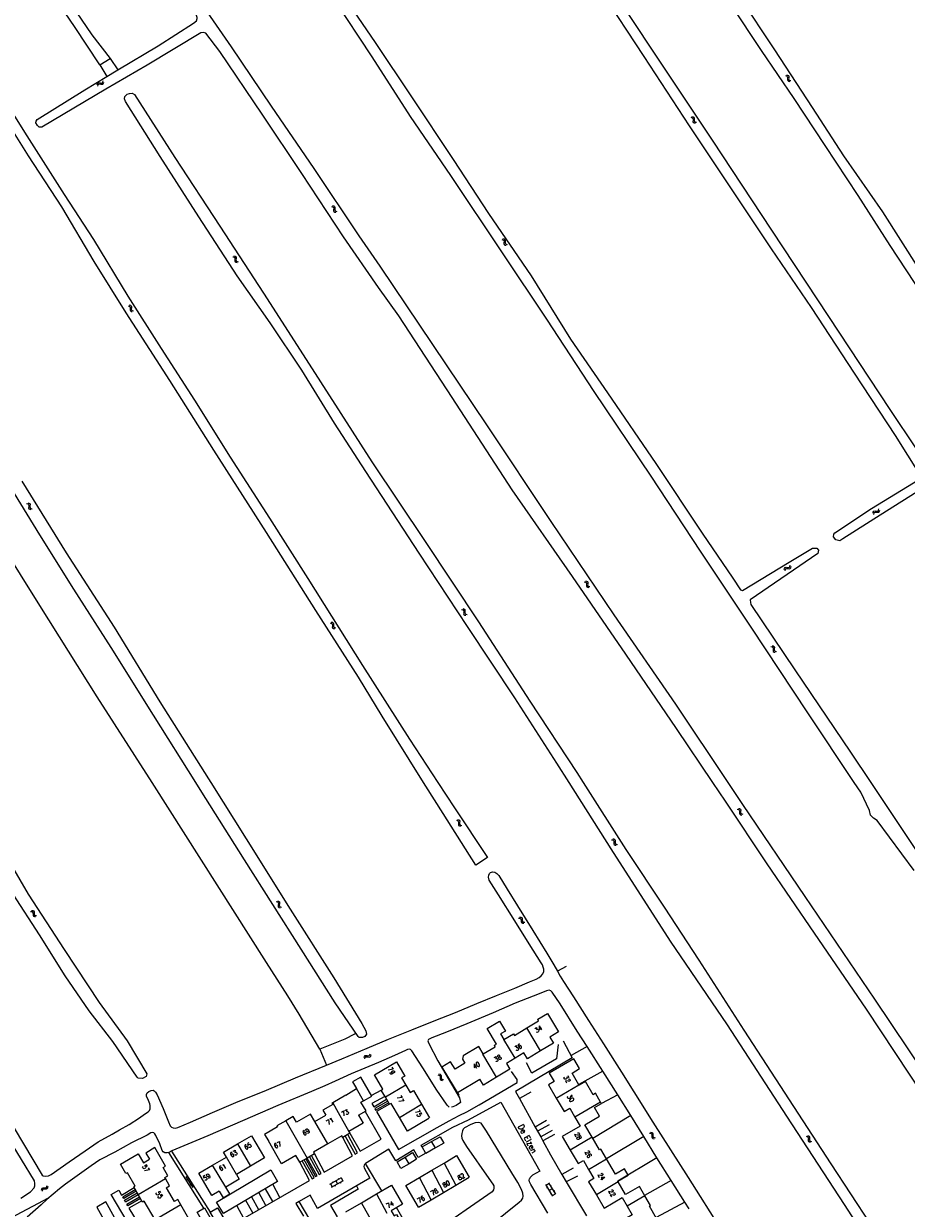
# Model space of a CAD drawing. Header units: metres. Extents: x 189705 to 199106, y 581686 to 588448.
# Tile 238 of 256: x 195480 to 195783, y 584354 to 584760. Entities that reach past the tile are written whole.
import ezdxf

# ---------------------------------------------------------------- set-up
doc = ezdxf.new("R2010")
doc.units = ezdxf.units.M
doc.layers.add('B-WA-OG-GBKN-G', color=7, linetype='Continuous', lineweight=18)
doc.styles.add('Style-STANDARD', font='STANDARD.shx')

msp = doc.modelspace()

# ---------------------------------------------------------------- linework, layer by layer
at = {"layer": 'B-WA-OG-GBKN-G'}
for p, q in [((195507.551, 584740.232), (195507.665, 584740.625)), ((195741.785, 584742.43), (195742.182, 584742.337)), ((195742.182, 584742.337), (195742.452, 584742.151)), ((195742.185, 584742.725), (195742.582, 584742.634)), ((195742.452, 584742.151), (195742.552, 584741.841)), ((195742.53, 584741.426), (195742.501, 584741.019)), ((195742.501, 584741.019), (195742.598, 584740.705)), ((195742.552, 584741.841), (195742.53, 584741.426)), ((195742.582, 584742.634), (195742.853, 584742.451)), ((195742.598, 584740.705), (195742.877, 584740.515)), ((195742.853, 584742.451), (195742.956, 584742.128)), ((195742.877, 584740.515), (195743.275, 584740.423)), ((195742.929, 584741.723), (195742.903, 584741.315)), ((195742.903, 584741.315), (195743, 584741.001)), ((195742.956, 584742.128), (195742.929, 584741.723)), ((195743, 584741.001), (195743.276, 584740.809)), ((195743.276, 584740.809), (195743.675, 584740.717)), ((195505.577, 584739.251), (195505.689, 584739.642)), ((195505.689, 584739.642), (195505.887, 584739.903)), ((195505.848, 584738.835), (195505.963, 584739.226)), ((195505.887, 584739.903), (195506.215, 584739.987)), ((195505.963, 584739.226), (195506.164, 584739.486)), ((195506.164, 584739.486), (195506.48, 584739.567)), ((195506.215, 584739.987), (195506.619, 584739.937)), ((195506.48, 584739.567), (195506.892, 584739.522)), ((195506.619, 584739.937), (195507.025, 584739.888)), ((195506.892, 584739.522), (195507.297, 584739.47)), ((195507.025, 584739.888), (195507.344, 584739.967)), ((195507.297, 584739.47), (195507.616, 584739.549)), ((195507.344, 584739.967), (195507.551, 584740.232)), ((195507.616, 584739.549), (195507.822, 584739.816)), ((195507.822, 584739.816), (195507.937, 584740.209)), ((195709.348, 584728.132), (195709.745, 584728.04)), ((195709.746, 584728.428), (195710.144, 584728.34)), ((195710.144, 584728.34), (195710.416, 584728.158)), ((195710.416, 584728.158), (195710.52, 584727.836)), ((195709.745, 584728.04), (195710.017, 584727.856)), ((195710.017, 584727.856), (195710.118, 584727.546)), ((195710.098, 584727.132), (195710.071, 584726.724)), ((195710.071, 584726.724), (195710.17, 584726.41)), ((195710.118, 584727.546), (195710.098, 584727.132)), ((195710.17, 584726.41), (195710.449, 584726.222)), ((195710.449, 584726.222), (195710.848, 584726.132)), ((195710.495, 584727.43), (195710.471, 584727.022)), ((195710.471, 584727.022), (195710.57, 584726.708)), ((195710.52, 584727.836), (195710.495, 584727.43)), ((195710.57, 584726.708), (195710.848, 584726.518)), ((195710.848, 584726.518), (195711.246, 584726.428)), ((195586.009, 584697.55), (195586.407, 584697.462)), ((195586.406, 584697.849), (195586.804, 584697.764)), ((195586.407, 584697.462), (195586.68, 584697.279)), ((195586.68, 584697.279), (195586.783, 584696.97)), ((195586.767, 584696.555), (195586.743, 584696.148)), ((195586.743, 584696.148), (195586.843, 584695.835)), ((195586.783, 584696.97), (195586.767, 584696.555)), ((195586.804, 584697.764), (195587.078, 584697.584)), ((195586.843, 584695.835), (195587.124, 584695.648)), ((195587.078, 584697.584), (195587.184, 584697.263)), ((195587.124, 584695.648), (195587.524, 584695.561)), ((195587.162, 584696.856), (195587.141, 584696.449)), ((195587.141, 584696.449), (195587.241, 584696.135)), ((195587.184, 584697.263), (195587.162, 584696.856)), ((195587.241, 584696.135), (195587.521, 584695.947)), ((195587.521, 584695.947), (195587.92, 584695.86)), ((195644.482, 584686.249), (195644.879, 584686.156)), ((195644.879, 584686.156), (195645.15, 584685.971)), ((195644.882, 584686.544), (195645.279, 584686.454)), ((195645.15, 584685.971), (195645.25, 584685.661)), ((195645.229, 584685.246), (195645.2, 584684.839)), ((195645.2, 584684.839), (195645.298, 584684.525)), ((195645.25, 584685.661), (195645.229, 584685.246)), ((195645.279, 584686.454), (195645.551, 584686.272)), ((195645.298, 584684.525), (195645.577, 584684.335)), ((195645.551, 584686.272), (195645.654, 584685.949)), ((195645.577, 584684.335), (195645.975, 584684.244)), ((195645.627, 584685.543), (195645.601, 584685.135)), ((195645.601, 584685.135), (195645.699, 584684.821)), ((195645.654, 584685.949), (195645.627, 584685.543)), ((195645.699, 584684.821), (195645.976, 584684.63)), ((195645.976, 584684.63), (195646.374, 584684.539)), ((195552.147, 584680.332), (195552.543, 584680.235)), ((195552.543, 584680.235), (195552.812, 584680.047)), ((195552.55, 584680.623), (195552.946, 584680.529)), ((195552.812, 584680.047), (195552.908, 584679.735)), ((195552.883, 584679.321), (195552.85, 584678.915)), ((195552.908, 584679.735), (195552.883, 584679.321)), ((195552.946, 584680.529), (195553.216, 584680.343)), ((195553.216, 584680.343), (195553.315, 584680.019)), ((195553.284, 584679.614), (195553.254, 584679.206)), ((195553.315, 584680.019), (195553.284, 584679.614)), ((195552.85, 584678.915), (195552.944, 584678.599)), ((195552.944, 584678.599), (195553.221, 584678.406)), ((195553.221, 584678.406), (195553.618, 584678.311)), ((195553.254, 584679.206), (195553.348, 584678.891)), ((195553.348, 584678.891), (195553.623, 584678.697)), ((195553.623, 584678.697), (195554.021, 584678.601)), ((195516.219, 584663.504), (195516.614, 584663.404)), ((195516.614, 584663.404), (195516.881, 584663.214)), ((195516.623, 584663.792), (195517.019, 584663.695)), ((195516.881, 584663.214), (195516.975, 584662.902)), ((195517.019, 584663.695), (195517.287, 584663.507)), ((195517.287, 584663.507), (195517.385, 584663.183)), ((195517.385, 584663.183), (195517.351, 584662.777)), ((195516.947, 584662.488), (195516.911, 584662.081)), ((195516.911, 584662.081), (195517.003, 584661.765)), ((195516.975, 584662.902), (195516.947, 584662.488)), ((195517.003, 584661.765), (195517.278, 584661.57)), ((195517.278, 584661.57), (195517.675, 584661.472)), ((195517.351, 584662.777), (195517.318, 584662.37)), ((195517.318, 584662.37), (195517.409, 584662.054)), ((195517.409, 584662.054), (195517.683, 584661.858)), ((195517.683, 584661.858), (195518.08, 584661.76)), ((195481.415, 584595.632), (195481.809, 584595.53)), ((195481.809, 584595.53), (195482.076, 584595.339)), ((195481.821, 584595.918), (195482.216, 584595.819)), ((195482.076, 584595.339), (195482.168, 584595.026)), ((195482.137, 584594.612), (195482.099, 584594.206)), ((195482.099, 584594.206), (195482.189, 584593.889)), ((195482.168, 584595.026), (195482.137, 584594.612)), ((195482.216, 584595.819), (195482.483, 584595.63)), ((195482.483, 584595.63), (195482.579, 584595.305)), ((195482.542, 584594.899), (195482.507, 584594.492)), ((195482.507, 584594.492), (195482.597, 584594.176)), ((195482.579, 584595.305), (195482.542, 584594.899)), ((195482.597, 584594.176), (195482.869, 584593.978)), ((195482.189, 584593.889), (195482.463, 584593.693)), ((195482.463, 584593.693), (195482.859, 584593.592)), ((195482.869, 584593.978), (195483.265, 584593.877)), ((195771.871, 584592.323), (195771.959, 584592.721)), ((195771.959, 584592.721), (195772.14, 584592.993)), ((195772.14, 584592.993), (195772.462, 584593.098)), ((195772.168, 584591.925), (195772.258, 584592.322)), ((195772.258, 584592.322), (195772.442, 584592.594)), ((195772.442, 584592.594), (195772.752, 584592.695)), ((195772.462, 584593.098), (195772.868, 584593.073)), ((195772.752, 584592.695), (195773.167, 584592.676)), ((195772.868, 584593.073), (195773.276, 584593.049)), ((195773.167, 584592.676), (195773.574, 584592.649)), ((195773.276, 584593.049), (195773.59, 584593.148)), ((195773.574, 584592.649), (195773.888, 584592.748)), ((195773.59, 584593.148), (195773.78, 584593.426)), ((195773.78, 584593.426), (195773.869, 584593.825)), ((195773.888, 584592.748), (195774.076, 584593.028)), ((195774.076, 584593.028), (195774.166, 584593.427)), ((195741.517, 584573.42), (195741.707, 584573.686)), ((195741.707, 584573.686), (195742.033, 584573.779)), ((195742.033, 584573.779), (195742.438, 584573.739)), ((195742.438, 584573.739), (195742.845, 584573.701)), ((195742.845, 584573.701), (195743.162, 584573.789)), ((195743.162, 584573.789), (195743.361, 584574.06)), ((195743.361, 584574.06), (195743.465, 584574.455)), ((195743.644, 584573.651), (195743.748, 584574.047)), ((195741.414, 584573.026), (195741.517, 584573.42)), ((195741.697, 584572.617), (195741.802, 584573.011)), ((195741.802, 584573.011), (195741.995, 584573.276)), ((195741.995, 584573.276), (195742.309, 584573.366)), ((195742.309, 584573.366), (195742.722, 584573.332)), ((195742.722, 584573.332), (195743.128, 584573.291)), ((195743.128, 584573.291), (195743.445, 584573.379)), ((195743.445, 584573.379), (195743.644, 584573.651)), ((195672.799, 584568.82), (195673.197, 584568.735)), ((195673.193, 584569.122), (195673.592, 584569.039)), ((195673.197, 584568.735), (195673.471, 584568.554)), ((195673.471, 584568.554), (195673.576, 584568.245)), ((195673.562, 584567.831), (195673.541, 584567.423)), ((195673.541, 584567.423), (195673.644, 584567.111)), ((195673.576, 584568.245), (195673.562, 584567.831)), ((195673.592, 584569.039), (195673.867, 584568.862)), ((195673.644, 584567.111), (195673.926, 584566.926)), ((195673.867, 584568.862), (195673.975, 584568.541)), ((195673.926, 584566.926), (195674.326, 584566.841)), ((195673.956, 584568.134), (195673.937, 584567.726)), ((195673.937, 584567.726), (195674.04, 584567.414)), ((195673.975, 584568.541), (195673.956, 584568.134)), ((195674.04, 584567.414), (195674.321, 584567.228)), ((195674.321, 584567.228), (195674.721, 584567.143)), ((195630.673, 584559.322), (195631.069, 584559.228)), ((195631.069, 584559.228), (195631.339, 584559.042)), ((195631.073, 584559.616), (195631.47, 584559.525)), ((195631.339, 584559.042), (195631.438, 584558.731)), ((195631.415, 584558.317), (195631.385, 584557.91)), ((195631.385, 584557.91), (195631.482, 584557.595)), ((195631.438, 584558.731), (195631.415, 584558.317)), ((195631.47, 584559.525), (195631.741, 584559.341)), ((195631.482, 584557.595), (195631.76, 584557.405)), ((195631.741, 584559.341), (195631.843, 584559.018)), ((195631.815, 584558.612), (195631.788, 584558.205)), ((195631.788, 584558.205), (195631.884, 584557.89)), ((195631.843, 584559.018), (195631.815, 584558.612)), ((195631.884, 584557.89), (195632.16, 584557.698)), ((195632.16, 584557.698), (195632.559, 584557.605)), ((195585.579, 584554.698), (195585.977, 584554.608)), ((195585.977, 584554.996), (195586.375, 584554.908)), ((195585.977, 584554.608), (195586.249, 584554.424)), ((195586.249, 584554.424), (195586.35, 584554.114)), ((195586.332, 584553.7), (195586.306, 584553.293)), ((195586.35, 584554.114), (195586.332, 584553.7)), ((195586.375, 584554.908), (195586.648, 584554.727)), ((195586.648, 584554.727), (195586.753, 584554.405)), ((195586.728, 584553.999), (195586.705, 584553.591)), ((195586.705, 584553.591), (195586.804, 584553.278)), ((195586.753, 584554.405), (195586.728, 584553.999)), ((195631.76, 584557.405), (195632.158, 584557.312)), ((195586.306, 584553.293), (195586.405, 584552.979)), ((195586.405, 584552.979), (195586.685, 584552.791)), ((195586.685, 584552.791), (195587.084, 584552.702)), ((195586.804, 584553.278), (195587.083, 584553.088)), ((195587.083, 584553.088), (195587.482, 584552.999)), ((195736.852, 584546.629), (195737.248, 584546.535)), ((195737.248, 584546.535), (195737.518, 584546.349)), ((195737.252, 584546.923), (195737.649, 584546.832)), ((195737.518, 584546.349), (195737.617, 584546.038)), ((195737.594, 584545.624), (195737.564, 584545.217)), ((195737.617, 584546.038), (195737.594, 584545.624)), ((195737.649, 584546.832), (195737.92, 584546.648)), ((195737.92, 584546.648), (195738.022, 584546.325)), ((195737.994, 584545.919), (195737.967, 584545.512)), ((195737.967, 584545.512), (195738.063, 584545.197)), ((195738.022, 584546.325), (195737.994, 584545.919)), ((195737.564, 584545.217), (195737.661, 584544.902)), ((195737.661, 584544.902), (195737.939, 584544.712)), ((195737.939, 584544.712), (195738.337, 584544.619)), ((195738.063, 584545.197), (195738.339, 584545.005)), ((195738.339, 584545.005), (195738.738, 584544.912)), ((195725.282, 584490.761), (195725.681, 584490.683)), ((195725.67, 584491.071), (195726.07, 584490.996)), ((195725.681, 584490.683), (195725.959, 584490.508)), ((195725.959, 584490.508), (195726.07, 584490.202)), ((195726.064, 584489.787), (195726.051, 584489.379)), ((195726.051, 584489.379), (195726.16, 584489.068)), ((195726.07, 584490.202), (195726.064, 584489.787)), ((195726.07, 584490.996), (195726.348, 584490.823)), ((195726.16, 584489.068), (195726.445, 584488.889)), ((195726.348, 584490.823), (195726.463, 584490.505)), ((195726.451, 584490.098), (195726.441, 584489.69)), ((195726.441, 584489.69), (195726.55, 584489.379)), ((195726.445, 584488.889), (195726.847, 584488.812)), ((195726.463, 584490.505), (195726.451, 584490.098)), ((195726.55, 584489.379), (195726.834, 584489.198)), ((195726.834, 584489.198), (195727.235, 584489.122)), ((195628.896, 584487.013), (195629.29, 584486.909)), ((195629.29, 584486.909), (195629.555, 584486.716)), ((195629.303, 584487.296), (195629.698, 584487.195)), ((195629.555, 584486.716), (195629.646, 584486.403)), ((195629.613, 584485.989), (195629.573, 584485.583)), ((195629.573, 584485.583), (195629.661, 584485.266)), ((195629.646, 584486.403), (195629.613, 584485.989)), ((195629.661, 584485.266), (195629.934, 584485.068)), ((195629.698, 584487.195), (195629.964, 584487.005)), ((195629.934, 584485.068), (195630.33, 584484.965)), ((195629.964, 584487.005), (195630.058, 584486.679)), ((195630.02, 584486.274), (195629.982, 584485.868)), ((195629.982, 584485.868), (195630.071, 584485.55)), ((195630.058, 584486.679), (195630.02, 584486.274)), ((195630.071, 584485.55), (195630.342, 584485.352)), ((195630.342, 584485.352), (195630.738, 584485.249)), ((195682.167, 584480.334), (195682.569, 584480.263)), ((195682.55, 584480.651), (195682.952, 584480.583)), ((195682.569, 584480.263), (195682.85, 584480.094)), ((195682.952, 584480.583), (195683.233, 584480.416)), ((195683.233, 584480.416), (195683.354, 584480.1)), ((195682.85, 584480.094), (195682.967, 584479.789)), ((195682.969, 584479.374), (195682.963, 584478.966)), ((195682.963, 584478.966), (195683.078, 584478.658)), ((195682.967, 584479.789), (195682.969, 584479.374)), ((195683.078, 584478.658), (195683.367, 584478.484)), ((195683.35, 584479.693), (195683.347, 584479.285)), ((195683.347, 584479.285), (195683.462, 584478.976)), ((195683.354, 584480.1), (195683.35, 584479.693)), ((195683.367, 584478.484), (195683.77, 584478.415)), ((195683.462, 584478.976), (195683.75, 584478.801)), ((195683.75, 584478.801), (195684.153, 584478.732)), ((195483.098, 584456.105), (195483.504, 584456.068)), ((195483.504, 584456.068), (195483.797, 584455.922)), ((195483.797, 584455.922), (195483.942, 584455.616)), ((195567.075, 584459.105), (195567.463, 584458.98)), ((195567.463, 584458.98), (195567.718, 584458.774)), ((195567.497, 584459.366), (195567.886, 584459.245)), ((195567.738, 584458.045), (195567.677, 584457.641)), ((195567.677, 584457.641), (195567.748, 584457.32)), ((195567.718, 584458.774), (195567.792, 584458.456)), ((195567.792, 584458.456), (195567.738, 584458.045)), ((195567.748, 584457.32), (195568.011, 584457.109)), ((195567.886, 584459.245), (195568.141, 584459.041)), ((195568.011, 584457.109), (195568.401, 584456.985)), ((195568.159, 584458.309), (195568.1, 584457.904)), ((195568.1, 584457.904), (195568.172, 584457.583)), ((195568.141, 584459.041), (195568.218, 584458.711)), ((195568.218, 584458.711), (195568.159, 584458.309)), ((195568.172, 584457.583), (195568.433, 584457.37)), ((195568.433, 584457.37), (195568.823, 584457.247)), ((195482.741, 584455.76), (195483.146, 584455.72)), ((195483.146, 584455.72), (195483.439, 584455.572)), ((195483.439, 584455.572), (195483.579, 584455.277)), ((195483.579, 584455.277), (195483.612, 584454.864)), ((195483.612, 584454.864), (195483.638, 584454.456)), ((195483.638, 584454.456), (195483.775, 584454.157)), ((195483.775, 584454.157), (195484.077, 584454.006)), ((195483.942, 584455.616), (195483.968, 584455.21)), ((195483.968, 584455.21), (195483.997, 584454.803)), ((195483.997, 584454.803), (195484.134, 584454.504)), ((195484.077, 584454.006), (195484.484, 584453.967)), ((195484.134, 584454.504), (195484.434, 584454.351)), ((195484.434, 584454.351), (195484.841, 584454.312)), ((195650.231, 584453.415), (195650.638, 584453.387)), ((195650.578, 584453.77), (195650.985, 584453.746)), ((195650.638, 584453.387), (195650.935, 584453.248)), ((195650.935, 584453.248), (195651.084, 584452.958)), ((195650.985, 584453.746), (195651.282, 584453.61)), ((195651.084, 584452.958), (195651.13, 584452.546)), ((195651.13, 584452.546), (195651.168, 584452.14)), ((195651.168, 584452.14), (195651.315, 584451.845)), ((195651.282, 584453.61), (195651.436, 584453.308)), ((195651.315, 584451.845), (195651.621, 584451.703)), ((195651.436, 584453.308), (195651.475, 584452.903)), ((195651.475, 584452.903), (195651.516, 584452.497)), ((195651.516, 584452.497), (195651.663, 584452.203)), ((195651.663, 584452.203), (195651.968, 584452.059)), ((195651.968, 584452.059), (195652.376, 584452.033)), ((195651.621, 584451.703), (195652.029, 584451.677)), ((195597.22, 584405.631), (195597.347, 584406.018)), ((195597.347, 584406.018), (195597.554, 584406.271)), ((195597.477, 584405.205), (195597.606, 584405.592)), ((195597.554, 584406.271), (195597.885, 584406.344)), ((195597.606, 584405.592), (195597.816, 584405.844)), ((195597.816, 584405.844), (195598.134, 584405.915)), ((195597.885, 584406.344), (195598.287, 584406.279)), ((195598.134, 584405.915), (195598.545, 584405.855)), ((195598.287, 584406.279), (195598.69, 584406.216)), ((195598.545, 584405.855), (195598.948, 584405.789)), ((195598.69, 584406.216), (195599.012, 584406.284)), ((195598.948, 584405.789), (195599.27, 584405.857)), ((195599.012, 584406.284), (195599.228, 584406.542)), ((195599.228, 584406.542), (195599.356, 584406.93)), ((195599.27, 584405.857), (195599.485, 584406.116)), ((195599.485, 584406.116), (195599.613, 584406.505)), ((195622.527, 584399.661), (195622.928, 584399.59)), ((195622.91, 584399.977), (195623.312, 584399.909)), ((195622.928, 584399.59), (195623.209, 584399.42)), ((195623.209, 584399.42), (195623.326, 584399.115)), ((195623.312, 584399.909), (195623.593, 584399.742)), ((195623.326, 584399.115), (195623.327, 584398.7)), ((195623.593, 584399.742), (195623.713, 584399.425)), ((195623.709, 584399.019), (195623.706, 584398.61)), ((195623.713, 584399.425), (195623.709, 584399.019)), ((195623.327, 584398.7), (195623.321, 584398.292)), ((195623.321, 584398.292), (195623.436, 584397.984)), ((195623.436, 584397.984), (195623.724, 584397.81)), ((195623.706, 584398.61), (195623.82, 584398.302)), ((195623.724, 584397.81), (195624.127, 584397.74)), ((195623.82, 584398.302), (195624.107, 584398.126)), ((195624.107, 584398.126), (195624.51, 584398.057)), ((195695.183, 584379.717), (195695.584, 584379.642)), ((195695.569, 584380.029), (195695.97, 584379.957)), ((195695.584, 584379.642), (195695.863, 584379.469)), ((195695.863, 584379.469), (195695.976, 584379.163)), ((195695.974, 584378.748), (195695.963, 584378.34)), ((195695.97, 584379.957), (195696.25, 584379.787)), ((195695.976, 584379.163), (195695.974, 584378.748)), ((195696.25, 584379.787), (195696.367, 584379.469)), ((195696.358, 584379.063), (195696.351, 584378.654)), ((195696.351, 584378.654), (195696.462, 584378.345)), ((195696.367, 584379.469), (195696.358, 584379.063)), ((195749.339, 584378.882), (195749.735, 584378.787)), ((195749.735, 584378.787), (195750.004, 584378.601)), ((195695.963, 584378.34), (195696.075, 584378.031)), ((195696.075, 584378.031), (195696.362, 584377.854)), ((195696.362, 584377.854), (195696.764, 584377.78)), ((195696.462, 584378.345), (195696.748, 584378.166)), ((195696.748, 584378.166), (195697.15, 584378.093)), ((195748.936, 584378.592), (195749.331, 584378.495)), ((195749.331, 584378.495), (195749.6, 584378.306)), ((195749.6, 584378.306), (195749.696, 584377.994)), ((195749.669, 584377.58), (195749.636, 584377.173)), ((195749.636, 584377.173), (195749.729, 584376.858)), ((195749.696, 584377.994), (195749.669, 584377.58)), ((195749.729, 584376.858), (195750.005, 584376.665)), ((195750.004, 584378.601), (195750.103, 584378.277)), ((195750.005, 584376.665), (195750.403, 584376.568)), ((195750.071, 584377.872), (195750.041, 584377.464)), ((195750.041, 584377.464), (195750.134, 584377.149)), ((195750.103, 584378.277), (195750.071, 584377.872)), ((195750.134, 584377.149), (195750.409, 584376.955)), ((195750.409, 584376.955), (195750.806, 584376.858)), ((195535.989, 584364.694), (195538.439, 584361.039)), ((195536.515, 584364.807), (195536.1, 584364.528)), ((195536.657, 584363.698), (195536.242, 584363.419)), ((195537.629, 584363.145), (195537.214, 584362.867)), ((195585.499, 584362.217), (195589.508, 584364.473)), ((195586.088, 584361.171), (195590.097, 584363.427)), ((195586.356, 584363.044), (195586.503, 584362.782)), ((195587.504, 584363.345), (195588.092, 584362.299)), ((195588.359, 584364.17), (195588.506, 584363.909)), ((195589.007, 584362.814), (195589.154, 584362.553)), ((195589.334, 584364.375), (195589.923, 584363.329)), ((195659.728, 584361.89), (195660.756, 584362.51)), ((195663.027, 584358.742), (195660.653, 584362.681)), ((195486.509, 584360.166), (195486.583, 584360.566)), ((195486.583, 584360.566), (195486.755, 584360.845)), ((195486.755, 584360.845), (195487.073, 584360.961)), ((195486.82, 584359.778), (195486.897, 584360.178)), ((195486.897, 584360.178), (195487.071, 584360.456)), ((195487.071, 584360.456), (195487.377, 584360.568)), ((195487.073, 584360.961), (195487.48, 584360.95)), ((195487.377, 584360.568), (195487.792, 584360.564)), ((195487.48, 584360.95), (195487.888, 584360.941)), ((195487.792, 584360.564), (195488.2, 584360.552)), ((195487.888, 584360.941), (195488.198, 584361.05)), ((195488.198, 584361.05), (195488.378, 584361.335)), ((195488.2, 584360.552), (195488.51, 584360.661)), ((195488.378, 584361.335), (195488.454, 584361.737)), ((195488.51, 584360.661), (195488.689, 584360.947)), ((195488.689, 584360.947), (195488.764, 584361.349)), ((195537.77, 584362.036), (195537.355, 584361.758)), ((195538.743, 584361.484), (195538.327, 584361.206)), ((195585.674, 584362.315), (195586.262, 584361.27)), ((195587.179, 584361.785), (195587.326, 584361.524)), ((195662, 584358.122), (195659.625, 584362.062)), ((195659.962, 584360.922), (195660.219, 584361.077)), ((195660.812, 584360.092), (195661.84, 584360.711)), ((195661.148, 584358.954), (195661.405, 584359.109)), ((195661.298, 584361.611), (195661.555, 584361.766)), ((195661.896, 584358.293), (195662.924, 584358.913)), ((195662.381, 584359.814), (195662.638, 584359.969))]:
    msp.add_line(p, q, dxfattribs=at)
at = {"layer": 'B-WA-OG-GBKN-G', "flags": 128}
for points in [[(195652.202, 584818.608), (195661.878, 584803.174), (195677.476, 584779.453), (195696.111, 584751.164), (195716.66, 584720.252), (195737.04, 584689.38), (195756.554, 584659.826), (195777.605, 584627.91), (195795.765, 584600.951), (195812.847, 584574.582), (195829.119, 584550.376), (195835.975, 584541.551), (195837.261, 584541.129), (195838.848, 584540.992), (195840.382, 584540.79), (195841.604, 584540.433), (195843.004, 584539.412), (195854.459, 584523.151), (195869.627, 584500)], [(195506.55, 584746.111), (195497.83, 584759.274), (195485.003, 584778.095)], [(195584.846, 584777.483), (195601.002, 584753.853), (195613.521, 584735.201), (195627.802, 584713.671), (195639.962, 584695.143), (195654.516, 584673.742), (195668.081, 584652.072), (195680.749, 584633.619), (195697.307, 584609.347), (195713.255, 584585.442), (195723.725, 584570.083), (195726.426, 584566.025), (195727.102, 584565.866), (195743.147, 584575.526), (195751.079, 584580.383), (195752.627, 584580.324), (195753.131, 584579.619), (195752.983, 584578.553), (195729.742, 584562.654), (195729.815, 584561.651), (195729.982, 584561.039), (195745.052, 584538.66), (195764.169, 584510.409), (195771.113, 584500)], [(195495.028, 584769.487), (195503.834, 584756.384), (195510.083, 584748.332)], [(195765.451, 584500), (195749.527, 584523.809), (195730.025, 584553.246), (195712.668, 584579.304), (195695.74, 584605.048), (195676.21, 584634.056), (195659.928, 584658.938), (195644.677, 584681.656), (195626.958, 584708.184), (195613.127, 584728.45), (195599.94, 584748.831), (195586.8, 584768.913)], [(195792.339, 584600.029), (195790.977, 584600.946), (195789.234, 584601.006), (195774.374, 584591.639), (195761.484, 584583.5), (195760.492, 584582.828), (195759.076, 584583.173), (195758.352, 584584.204), (195758.46, 584585.179), (195758.827, 584585.659), (195771.366, 584593.904), (195787.803, 584604.056), (195788.224, 584604.991), (195788.096, 584605.486), (195779.634, 584619.015), (195765.522, 584640.414), (195750.726, 584662.948), (195737.074, 584683.042), (195723.129, 584703.946), (195708.899, 584725.176), (195693.38, 584749.001), (195678.544, 584771.574)], [(195726.054, 584769.433), (195738.099, 584751.27), (195751.008, 584731.45), (195761.772, 584714.958), (195775.113, 584695.657), (195787.53, 584676.295), (195800.92, 584656.395), (195813.403, 584637.254), (195813.099, 584636.241), (195812.407, 584635.645), (195811.233, 584635.039), (195810.557, 584635.068), (195810.182, 584635.629), (195799.687, 584651.314), (195789.024, 584667.142), (195777.807, 584684.144), (195766.76, 584701.262), (195755.413, 584718.473), (195744.868, 584734.587), (195733.636, 584751.003), (195723.193, 584766.727)], [(195542.341, 584765.683), (195551.561, 584752.261), (195565.384, 584731.907), (195579.924, 584710.546), (195595.398, 584687.433), (195602.602, 584677.028), (195620.645, 584650.226), (195639.218, 584622.64), (195661.318, 584589.536), (195682.902, 584557.448), (195704.142, 584526.819), (195722.039, 584500)], [(195512.673, 584744.425), (195526.552, 584752.646), (195538.697, 584760.478), (195539.703, 584761.256), (195539.963, 584761.976), (195539.977, 584762.392), (195539.47, 584763.703)], [(195716.906, 584500), (195704.469, 584518.466), (195687.005, 584543.926), (195668.78, 584570.677), (195648.005, 584600.341), (195627.459, 584632.033), (195609.122, 584660.047), (195602.189, 584669.765), (195590.162, 584687.188), (195575.831, 584708.804), (195562.204, 584729.157), (195547.701, 584750.713), (195542.949, 584756.96), (195542.008, 584757.283), (195541.151, 584757.103), (195522.791, 584746.035), (195508.554, 584737.846), (195486.613, 584724.703), (195485.672, 584724.793), (195485.149, 584725.309), (195484.602, 584726.192), (195484.703, 584726.828), (195485.036, 584727.389), (195501.374, 584737.574), (195508.931, 584742.161)], [(195506.55, 584746.111), (195510.083, 584748.332)], [(195506.55, 584746.111), (195508.931, 584742.161)], [(195508.931, 584742.161), (195512.13, 584744.103), (195512.673, 584744.425)], [(195510.083, 584748.332), (195512.673, 584744.425)], [(195587.1, 584623.215), (195575.835, 584641.404), (195564.94, 584657.611), (195553.69, 584673.709), (195540.527, 584693.999), (195527.195, 584714.644), (195515.322, 584733.509), (195514.984, 584734.514), (195515.146, 584735.271), (195515.945, 584736.038), (195516.717, 584736.34), (195517.586, 584736.422), (195518.476, 584735.99), (195532.318, 584714.388), (195547.74, 584690.786), (195562.75, 584667.833), (195575.244, 584648.28), (195589.256, 584626.495), (195599.831, 584609.971), (195618.236, 584582.647), (195636.484, 584555.037), (195654.122, 584527.845), (195670.25, 584503.38), (195672.401, 584500)], [(195617.6, 584500), (195603.369, 584522.679), (195595.252, 584536.12), (195580.637, 584558.976), (195563.725, 584585.692), (195545.683, 584613.941), (195530.518, 584637.812), (195515.621, 584661.118), (195504.549, 584678.683), (195493.457, 584697.41), (195481.994, 584714.965), (195469.939, 584734.161)], [(195472.686, 584735.799), (195481.524, 584721.73), (195494.296, 584701.613), (195504.327, 584686.194), (195516.161, 584666.803), (195527.561, 584648.833), (195539.073, 584631.119), (195551.249, 584611.58), (195564.763, 584590.689), (195577.863, 584569.971), (195596.668, 584540.103), (195612.845, 584514.792), (195622.528, 584500)], [(195524.465, 584500), (195505.627, 584529.394), (195485.913, 584560.637), (195465.919, 584592.566), (195448.977, 584619.364), (195430.739, 584648.067), (195412.52, 584677.061)], [(195648.91, 584529.052), (195632.743, 584553.44), (195616.072, 584578.649), (195597.785, 584606.642), (195587.1, 584623.215)], [(195539.453, 584500), (195524.962, 584523.003), (195510.431, 584546.283), (195497.573, 584566.315), (195485.919, 584584.971), (195470.562, 584609.674)], [(195479.718, 584603.381), (195495.001, 584578.777), (195511.417, 584553.213)], [(195511.417, 584553.213), (195527.112, 584527.628), (195543.781, 584501.256), (195544.574, 584500)], [(195667.572, 584500), (195663.356, 584506.624), (195648.91, 584529.052)], [(195479.378, 584357.4), (195482.722, 584359.573), (195483.977, 584360.899), (195484.18, 584361.614), (195484.201, 584362.464), (195484.138, 584363.33), (195475.214, 584377.993), (195468.006, 584389.468), (195451.742, 584415.823), (195437.26, 584438.906), (195423.424, 584461.07), (195404.32, 584492.651), (195399.73, 584500)], [(195404.719, 584500), (195417.167, 584479.801), (195434.455, 584451.51), (195453.447, 584420.762), (195473.972, 584386.742), (195486.714, 584365.286)], [(195458.951, 584500), (195469.578, 584482.668), (195481.978, 584461.667), (195494.249, 584442.734), (195506.269, 584424.504), (195515.899, 584411.295), (195522.672, 584400.014), (195522.484, 584399.066), (195521.199, 584398.439), (195519.667, 584398.513), (195519.32, 584398.931), (195510.983, 584411.177), (195502.905, 584421.623), (195494.634, 584433.669), (195485.789, 584447.666), (195476.845, 584461.68), (195466.662, 584477.964), (195457.009, 584493.531), (195453.094, 584500)], [(195582.008, 584408.476), (195574.958, 584420.466), (195571, 584426.751), (195563.722, 584438.232), (195524.465, 584500)], [(195596.493, 584417.295), (195597.802, 584414.819), (195598.041, 584413.692), (195597.463, 584412.876), (195596.703, 584412.5), (195595.553, 584412.457), (195595.139, 584412.838), (195587.317, 584424.431), (195575.6, 584442.782), (195556.138, 584473.448), (195541.012, 584497.526), (195539.453, 584500)], [(195544.574, 584500), (195556.783, 584480.673), (195571.799, 584456.461), (195586.883, 584432.937), (195596.493, 584417.295)], [(195635.512, 584471.655), (195622.14, 584492.764), (195617.6, 584500)], [(195622.528, 584500), (195628.261, 584491.241), (195639.556, 584474.213)], [(195780.584, 584326.631), (195762.146, 584355.218), (195742.349, 584385.515), (195721.945, 584416.79), (195702.401, 584445.538), (195682.064, 584477.23), (195667.572, 584500)], [(195672.401, 584500), (195687.046, 584476.986), (195700.228, 584457.192), (195712.156, 584439.003), (195727.531, 584414.97), (195744.549, 584388.784), (195757.368, 584369.147), (195777.644, 584338.34)], [(195845.278, 584309.977), (195827.862, 584335.14), (195818.868, 584348.789), (195803.549, 584370.961), (195784.436, 584399.876), (195769.613, 584422.267), (195751.748, 584448.288), (195735.604, 584472.064), (195721.22, 584493.594), (195716.906, 584500)], [(195722.039, 584500), (195727.095, 584492.423), (195748.513, 584460.87), (195772.438, 584425.689), (195795.249, 584391.618), (195817.997, 584357.743), (195834.635, 584333.913), (195849.693, 584311.665), (195845.818, 584309.197), (195845.278, 584309.977)], [(195786.027, 584469.798), (195773.249, 584486.924), (195772.069, 584487.775), (195771.046, 584488.716), (195770.715, 584490.357), (195767.698, 584496.641), (195765.451, 584500)], [(195771.113, 584500), (195778.941, 584488.265), (195797.267, 584460.785), (195815.204, 584433.436), (195835.598, 584402.967), (195856.861, 584371.766), (195872.409, 584348.422), (195887.319, 584325.237), (195887.761, 584325.079), (195906.811, 584340.555)], [(195639.556, 584474.213), (195635.512, 584471.655)], [(195598.295, 584408.88), (195605.654, 584411.899), (195613.598, 584415.071), (195621.313, 584418.192), (195628.545, 584421.109), (195635.905, 584424.178), (195642.681, 584426.94), (195648.949, 584429.422), (195654.025, 584431.545), (195656.232, 584432.466), (195657.323, 584433.104), (195658.033, 584433.665), (195658.564, 584434.326), (195658.867, 584435.165), (195658.915, 584435.927), (195658.709, 584436.663), (195658.479, 584437.373), (195657.968, 584438.159), (195653.908, 584444.647), (195649.004, 584452.555), (195643.361, 584461.451), (195640.195, 584466.444), (195639.912, 584467.484), (195639.986, 584468.17), (195640.213, 584468.755), (195640.618, 584469.086), (195641.304, 584469.291), (195642.092, 584469.243), (195642.779, 584468.712), (195643.417, 584468.028), (195646.277, 584463.415), (195649.827, 584457.661), (195655.164, 584449.145), (195659.914, 584441.415), (195662.341, 584437.436), (195663.593, 584435.256), (195664.462, 584433.481), (195665.637, 584431.656), (195669.058, 584426.41), (195674.241, 584418.3), (195679.348, 584410.367), (195685.553, 584400.635), (195689.767, 584393.893), (195696.278, 584383.501), (195708.382, 584364.468), (195720, 584346.22)], [(195666.611, 584436.839), (195663.593, 584435.256)], [(195670.39, 584414.708), (195664.542, 584424.009), (195661.811, 584428.039), (195661.276, 584428.545), (195660.741, 584428.746), (195659.802, 584428.54), (195657.34, 584427.517), (195649.067, 584424.217), (195641.53, 584420.97), (195632.496, 584417.21), (195625.517, 584414.37), (195620.416, 584412.375), (195619.325, 584411.787), (195619.072, 584411.406), (195619.175, 584410.974), (195619.457, 584410.391), (195622.523, 584404.435), (195630.009, 584391.809)], [(195653.032, 584415.786), (195657.126, 584418.25), (195656.833, 584418.737), (195660.181, 584420.753), (195663.977, 584414.446), (195661.011, 584412.66), (195662.253, 584410.596), (195657.777, 584407.902)], [(195642.619, 584410.252), (195639.453, 584415.63), (195643.701, 584418.077), (195645.706, 584414.71), (195644.033, 584413.753), (195645.221, 584411.819)], [(195645.221, 584411.819), (195648.463, 584413.77), (195648.787, 584413.231), (195653.032, 584415.786)], [(195657.777, 584407.902), (195653.032, 584415.786)], [(195594.341, 584413.896), (195593.935, 584413.641), (195590.662, 584411.955), (195582.008, 584408.476), (195584.287, 584403.024)], [(195649.07, 584405.424), (195645.221, 584411.819)], [(195665.578, 584411.331), (195668.64, 584405.536), (195649.212, 584394), (195650.568, 584391.553)], [(195708.771, 584353.702), (195707.265, 584355.983), (195702.592, 584363.486), (195697.714, 584371.165), (195693.168, 584378.515), (195688.775, 584385.79), (195684.256, 584392.785), (195679.2, 584400.895), (195673.786, 584409.36), (195670.39, 584414.708)], [(195626.408, 584388.637), (195626.079, 584388.903), (195625.799, 584389.182), (195625.518, 584389.663), (195622.225, 584394.402), (195617.323, 584402.056), (195613.569, 584407.936), (195613.136, 584408.417), (195612.729, 584408.492), (195612.094, 584408.363), (195611.409, 584408.031), (195607.628, 584406.293), (195602.173, 584403.966), (195592.758, 584400.053), (195587.277, 584397.522), (195583.801, 584395.937), (195579.182, 584393.968), (195567.585, 584389.16), (195555.481, 584383.944), (195543.63, 584378.753), (195533.962, 584374.738), (195531.272, 584373.562), (195530.155, 584373.101), (195529.622, 584372.973), (195529.165, 584372.921), (195528.834, 584372.97), (195528.3, 584373.223), (195527.968, 584373.78), (195527.097, 584375.987), (195525.767, 584378.852), (195525.46, 584379.435), (195525.078, 584379.764), (195524.595, 584379.89), (195524.087, 584379.736), (195522.819, 584378.971), (195517.44, 584376.314), (195511.631, 584373.198), (195506.558, 584370.517), (195503.565, 584368.527), (195499.534, 584365.595), (195494.692, 584362.203), (195492.689, 584360.572), (195488.305, 584356.979), (195486.354, 584355.119), (195481.539, 584350.915)], [(195486.714, 584365.286), (195487.085, 584365.05), (195487.924, 584364.875), (195488.889, 584365.081), (195489.803, 584365.49), (195496.04, 584369.876), (195501.491, 584373.65), (195505.979, 584376.711), (195510.799, 584379.341), (195513.335, 584380.847), (195516.608, 584382.608), (195520.132, 584384.904), (195521.882, 584386.154), (195523.15, 584386.97), (195523.631, 584387.454), (195523.833, 584387.988), (195523.856, 584388.572), (195523.804, 584389.156), (195523.7, 584389.79), (195523.189, 584390.855), (195522.549, 584392.377), (195522.547, 584392.961), (195522.799, 584393.495), (195523.331, 584393.954), (195524.194, 584394.312), (195524.778, 584394.39), (195525.186, 584394.162), (195525.593, 584393.783), (195526.232, 584392.794), (195528.304, 584388.128), (195530.046, 584383.588), (195530.711, 584382.194), (195531.17, 584381.687), (195531.654, 584381.511), (195532.366, 584381.386), (195533.305, 584381.617), (195537.594, 584383.433), (195545.181, 584386.782), (195553.251, 584390.158), (195563.757, 584394.456), (195573.628, 584398.675), (195584.287, 584403.024), (195589.616, 584405.147), (195598.295, 584408.88)], [(195638.125, 584406.834), (195636.558, 584409.439), (195631.185, 584406.206), (195630.981, 584405.091), (195631.822, 584403.694), (195628.428, 584401.653), (195626.902, 584404.189), (195623.852, 584402.354), (195629.678, 584392.671), (195629.824, 584392.759), (195629.277, 584393.667), (195636.895, 584398.251)], [(195638.125, 584406.834), (195642.246, 584409.315), (195641.931, 584409.838), (195642.619, 584410.252)], [(195657.777, 584407.902), (195653.297, 584405.205), (195652.076, 584407.233), (195649.07, 584405.424)], [(195663.798, 584410.117), (195663.305, 584405.139), (195654.757, 584400.238), (195652.971, 584403.827)], [(195673.786, 584409.36), (195668.242, 584406.29)], [(195604.514, 584392.027), (195603.067, 584394.473), (195603.659, 584394.823), (195600.775, 584399.698), (195608.355, 584404.182), (195611.251, 584399.284), (195610.104, 584398.606), (195611.539, 584396.181)], [(195642.692, 584398.917), (195637.979, 584406.746)], [(195649.07, 584405.424), (195646.064, 584403.614), (195647.243, 584401.657), (195642.692, 584398.917)], [(195670.96, 584396.247), (195668.588, 584400.295), (195671.172, 584401.809), (195669.173, 584405.222), (195660.77, 584400.298), (195662.466, 584397.405), (195660.492, 584396.248), (195663.169, 584391.681)], [(195605.964, 584389.574), (195601.437, 584387.103), (195608.999, 584374.023), (195622.316, 584381.63), (195626.374, 584383.902), (195629.85, 584385.69), (195632.463, 584386.967), (195636.75, 584389.341), (195649.761, 584397.074), (195649.784, 584398.039), (195647.847, 584400.796)], [(195679.2, 584400.895), (195670.9, 584396.348)], [(195590.961, 584392.768), (195594.601, 584394.968)], [(195597.068, 584390.819), (195599.821, 584392.417), (195596.098, 584398.88), (195593.253, 584397.229), (195594.601, 584394.968)], [(195597.068, 584390.819), (195594.601, 584394.968)], [(195611.539, 584396.181), (195604.514, 584392.027)], [(195611.539, 584396.181), (195613.062, 584393.606), (195614.181, 584394.268), (195616.953, 584389.581)], [(195642.692, 584398.917), (195638.143, 584396.179), (195636.895, 584398.251)], [(195663.169, 584391.681), (195670.96, 584396.247)], [(195671.036, 584396.117), (195670.96, 584396.247)], [(195675.79, 584392.867), (195673.157, 584397.36), (195671.036, 584396.117)], [(195590.961, 584392.768), (195586.441, 584390.1)], [(195595.302, 584385.857), (195597.876, 584387.36), (195596.151, 584390.287), (195597.068, 584390.819)], [(195599.847, 584392.726), (195603.067, 584394.473)], [(195604.369, 584392.271), (195599.853, 584389.84), (195600.518, 584388.7), (195604.95, 584391.289)], [(195609.334, 584385.076), (195606.49, 584389.885), (195605.964, 584389.574), (195604.514, 584392.027)], [(195630.009, 584391.809), (195630.268, 584390.236), (195628.823, 584389.216), (195627.681, 584388.756), (195627.177, 584388.615)], [(195654.447, 584393.787), (195650.568, 584391.553)], [(195650.568, 584391.553), (195655.976, 584381.791)], [(195663.169, 584391.681), (195665.843, 584387.118), (195667.781, 584388.254), (195669.583, 584385.178)], [(195678.395, 584390.341), (195676.627, 584393.358), (195675.79, 584392.867)], [(195684.256, 584392.785), (195678.667, 584389.876)], [(195586.441, 584390.1), (195586.203, 584389.959), (195586.452, 584389.529), (195583.082, 584387.575), (195584.075, 584385.862)], [(195586.441, 584390.1), (195588.361, 584386.71), (195592.024, 584380.243)], [(195592.371, 584379.644), (195595.915, 584373.476), (195603.093, 584377.662), (195597.745, 584386.969)], [(195605.349, 584390.614), (195600.875, 584388.168), (195601.182, 584387.61), (195605.643, 584390.119)], [(195609.334, 584385.076), (195616.953, 584389.581)], [(195617.177, 584374.935), (195616.833, 584375.515), (195627.677, 584381.697), (195633.005, 584384.302), (195644.167, 584390.303), (195657.479, 584366.677), (195654.993, 584365.222), (195654.208, 584364.509), (195653.955, 584364)], [(195616.953, 584389.581), (195619.722, 584384.899)], [(195678.395, 584390.341), (195669.583, 584385.178)], [(195675.473, 584378.273), (195672.953, 584382.573), (195678.005, 584385.533), (195676.28, 584388.477), (195678.667, 584389.876), (195678.395, 584390.341)], [(195570.322, 584383.889), (195567.31, 584382.144), (195567.503, 584381.811), (195563.06, 584379.235), (195564.358, 584376.996)], [(195580.287, 584383.666), (195578.803, 584386.225), (195574.021, 584383.454), (195572.902, 584385.385), (195570.322, 584383.889)], [(195570.322, 584383.889), (195577.71, 584371.138)], [(195580.287, 584383.666), (195584.075, 584385.862)], [(195584.746, 584375.983), (195580.287, 584383.666)], [(195595.302, 584385.857), (195596.914, 584383.077), (195592.024, 584380.243)], [(195619.463, 584384.746), (195612.104, 584380.393), (195609.334, 584385.076)], [(195631.16, 584340.418), (195650.397, 584356.016), (195651.234, 584356.679), (195651.714, 584357.391), (195651.84, 584358.027), (195651.735, 584359.042), (195651.248, 584360.386), (195649.97, 584362.719), (195647.927, 584366.064), (195639.192, 584380.385), (195637.405, 584383.148), (195636.489, 584383.323), (195635.296, 584383.192), (195633.823, 584382.68), (195631.667, 584381.531), (195631.186, 584381.021), (195630.984, 584380.462), (195630.759, 584379.522), (195630.659, 584378.76)], [(195659.839, 584384.002), (195655.976, 584381.791)], [(195669.583, 584385.178), (195671.383, 584382.107), (195665.235, 584378.504), (195667.953, 584373.866)], [(195688.775, 584385.79), (195675.695, 584377.893)], [(195553.778, 584376.011), (195558.536, 584378.81), (195563.027, 584371.174), (195558.27, 584368.376)], [(195592.024, 584380.243), (195592.371, 584379.644), (195589.938, 584378.233), (195589.608, 584378.802), (195584.746, 584375.983)], [(195590.735, 584378.695), (195594.14, 584372.429), (195594.977, 584372.914), (195591.621, 584379.209)], [(195630.659, 584378.76), (195630.763, 584377.998), (195631.147, 584377.136), (195632.322, 584375.108), (195639.98, 584364.136), (195641.434, 584362.236), (195641.715, 584361.577), (195641.692, 584360.789), (195641.592, 584360.231), (195641.213, 584359.544), (195620.65, 584345.364)], [(195655.976, 584381.791), (195656.758, 584380.38)], [(195660.682, 584382.506), (195656.758, 584380.38)], [(195656.758, 584380.38), (195657.831, 584378.442)], [(195661.806, 584380.631), (195657.831, 584378.442)], [(195662.573, 584379.211), (195658.587, 584377.078)], [(195529.06, 584364.101), (195528.856, 584364.453), (195529.846, 584365.002), (195528.209, 584367.855), (195529.055, 584368.351), (195525.456, 584374.723), (195522.355, 584372.852), (195523.591, 584370.752)], [(195550.03, 584371.492), (195549.019, 584373.212), (195553.778, 584376.011)], [(195553.778, 584376.011), (195558.27, 584368.376)], [(195577.71, 584371.138), (195575.193, 584369.679), (195573.807, 584372.069), (195568.872, 584369.208), (195564.358, 584376.996)], [(195584.746, 584375.983), (195579.893, 584373.17), (195580.226, 584372.596), (195577.71, 584371.138)], [(195580.226, 584372.596), (195583.537, 584366.354), (195593.227, 584371.868), (195589.938, 584378.233)], [(195621.707, 584374.589), (195618.435, 584372.725), (195617.177, 584374.935), (195620.407, 584376.774)], [(195620.407, 584376.774), (195623.375, 584378.464), (195624.633, 584376.255), (195621.707, 584374.589)], [(195621.707, 584374.589), (195620.407, 584376.774)], [(195657.831, 584378.442), (195658.587, 584377.078)], [(195658.587, 584377.078), (195661.248, 584372.275), (195665.127, 584365.544)], [(195675.473, 584378.273), (195667.953, 584373.866)], [(195680.443, 584370.888), (195678.476, 584374.244), (195677.998, 584373.964), (195675.473, 584378.273)], [(195693.168, 584378.515), (195680.466, 584370.847)], [(195516.006, 584366.112), (195515.462, 584365.797), (195513.597, 584369.016), (195519.703, 584372.555), (195521.463, 584369.519)], [(195521.463, 584369.519), (195523.591, 584370.752)], [(195530.083, 584373.084), (195542.159, 584353.913)], [(195544.523, 584352.579), (195531.202, 584373.533)], [(195545.245, 584368.678), (195550.03, 584371.492)], [(195553.42, 584365.523), (195550.01, 584371.48)], [(195618.365, 584372.849), (195615.818, 584371.275), (195614.336, 584373.937), (195608.096, 584370.237), (195605.67, 584374.14), (195597.757, 584369.317), (195597.352, 584368.96), (195597.2, 584368.706), (195597.122, 584368.288), (195597.203, 584367.817), (195599.247, 584364.294), (195581.238, 584353.829), (195578.658, 584358.366), (195574.98, 584356.216)], [(195575.965, 584370.126), (195579.377, 584364.056), (195580.062, 584364.465), (195576.646, 584370.521)], [(195577.2, 584370.842), (195580.518, 584364.796), (195581.127, 584365.077), (195577.712, 584371.139)], [(195578.448, 584371.566), (195581.787, 584365.46), (195582.522, 584365.894), (195579.13, 584371.961)], [(195612.638, 584369.207), (195609.866, 584367.567), (195608.519, 584369.845), (195611.306, 584371.493)], [(195611.306, 584371.493), (195613.861, 584373.004), (195615.208, 584370.727), (195612.638, 584369.207)], [(195612.638, 584369.207), (195611.306, 584371.493)], [(195624.656, 584369.43), (195628.986, 584371.971), (195633.327, 584364.574)], [(195667.953, 584373.866), (195670.67, 584369.229), (195672.464, 584370.281), (195674.276, 584367.188)], [(195674.276, 584367.188), (195680.443, 584370.888)], [(195682.389, 584367.566), (195680.443, 584370.888)], [(195697.714, 584371.165), (195684.291, 584363.173)], [(195547.535, 584359.813), (195545.01, 584358.328), (195540.547, 584365.915), (195545.245, 584368.678)], [(195549.811, 584361.152), (195545.245, 584368.678)], [(195546.599, 584356.005), (195565.181, 584367.063), (195567.525, 584363.125), (195548.943, 584352.067), (195546.599, 584356.005)], [(195548.659, 584346.104), (195551.781, 584348.154), (195578.515, 584363.495), (195575.193, 584369.679)], [(195558.27, 584368.376), (195553.42, 584365.523)], [(195603.253, 584359.894), (195597.757, 584369.317)], [(195616.256, 584364.499), (195620.418, 584366.942)], [(195620.418, 584366.942), (195624.656, 584369.43)], [(195620.418, 584366.942), (195624.469, 584359.375)], [(195624.656, 584369.43), (195628.728, 584361.875)], [(195668.987, 584367.626), (195665.127, 584365.544)], [(195674.276, 584367.188), (195676.091, 584364.091), (195674.282, 584363.031), (195676.945, 584358.487)], [(195684.298, 584363.161), (195687.867, 584365.25), (195686.611, 584367.393), (195683.544, 584365.596), (195682.389, 584367.566)], [(195519.656, 584358.645), (195518.145, 584361.249), (195518.655, 584361.545), (195516.006, 584366.112)], [(195519.656, 584358.645), (195529.06, 584364.101)], [(195529.249, 584360.924), (195530.474, 584361.667), (195529.06, 584364.101)], [(195553.42, 584365.523), (195554.402, 584363.852), (195549.811, 584361.152)], [(195615.839, 584354.31), (195611.498, 584361.707), (195616.256, 584364.499)], [(195620.186, 584356.861), (195616.256, 584364.499)], [(195628.728, 584361.875), (195633.327, 584364.574)], [(195660.294, 584352.288), (195654.444, 584362.097), (195654.035, 584362.985), (195653.906, 584363.518), (195653.955, 584364)], [(195665.127, 584365.544), (195666.626, 584362.943)], [(195670.443, 584364.964), (195666.626, 584362.943)], [(195666.626, 584362.943), (195673.567, 584351.365)], [(195684.384, 584363.015), (195676.945, 584358.487)], [(195684.384, 584363.015), (195684.298, 584363.161)], [(195693.576, 584358.172), (195691.682, 584361.404), (195686.952, 584358.632), (195684.384, 584363.015)], [(195702.592, 584363.486), (195693.486, 584358.325)], [(195515.241, 584343.663), (195519.079, 584339.651), (195521.032, 584340.698), (195510.406, 584358.619), (195513.044, 584360.151), (195513.989, 584358.452), (195518.284, 584361.009)], [(195518.969, 584359.83), (195514.755, 584357.261), (195514.372, 584357.844), (195518.684, 584360.32)], [(195519.742, 584358.497), (195515.395, 584356.019), (195515.037, 584356.652), (195519.349, 584359.175)], [(195525.514, 584349.921), (195521.761, 584356.387), (195521.167, 584356.042), (195519.656, 584358.645)], [(195529.249, 584360.924), (195532.003, 584356.18)], [(195547.535, 584359.813), (195548.884, 584357.521), (195551.16, 584358.859), (195549.811, 584361.152)], [(195563.549, 584354.907), (195561.125, 584359.317)], [(195563.305, 584360.613), (195565.771, 584356.182)], [(195568.291, 584357.628), (195565.851, 584362.128)], [(195594.635, 584361.613), (195595.168, 584360.523), (195585.733, 584354.833), (195587.983, 584350.974)], [(195596.284, 584355.823), (195601.438, 584358.834)], [(195601.438, 584358.834), (195606.651, 584361.879), (195610.451, 584355.374), (195606.521, 584353.078), (195607.523, 584351.363), (195608.297, 584351.815), (195609.618, 584349.553)], [(195601.438, 584358.834), (195605.074, 584352.209)], [(195620.186, 584356.861), (195624.469, 584359.375)], [(195624.469, 584359.375), (195628.728, 584361.875)], [(195676.945, 584358.487), (195679.604, 584353.949), (195685.755, 584357.553), (195687.493, 584354.587)], [(195449.755, 584336.846), (195487.169, 584356.587)], [(195487.169, 584356.587), (195488.728, 584357.369)], [(195511.61, 584350.791), (195508.585, 584356.088), (195505.459, 584354.303), (195507.79, 584350.22)], [(195520.432, 584357.309), (195516.11, 584354.7), (195515.803, 584355.36), (195520.133, 584357.824)], [(195520.93, 584356.451), (195516.519, 584353.915), (195522.572, 584343.979), (195526.876, 584346.417)], [(195534.307, 584355.07), (195525.514, 584349.921)], [(195534.307, 584355.07), (195533.245, 584356.901), (195532.003, 584356.18)], [(195536.35, 584348.838), (195537.546, 584349.488), (195534.307, 584355.07)], [(195553.536, 584354.801), (195555.856, 584350.493)], [(195559.034, 584352.317), (195556.621, 584356.637)], [(195558.546, 584357.782), (195561.035, 584353.465)], [(195574.98, 584356.216), (195573.813, 584355.533), (195576.393, 584351.224)], [(195589.941, 584330.965), (195574.98, 584356.216)], [(195590.99, 584352.73), (195596.284, 584355.823)], [(195599.997, 584349.295), (195596.284, 584355.823)], [(195615.839, 584354.31), (195620.186, 584356.861)], [(195687.493, 584354.587), (195689.227, 584351.628), (195687.242, 584350.465), (195689.916, 584345.902)], [(195693.576, 584358.172), (195687.493, 584354.587)], [(195697.621, 584350.417), (195695.159, 584354.618), (195695.531, 584354.836), (195693.576, 584358.172)], [(195707.265, 584355.983), (195697.448, 584350.713)], [(195543.488, 584346.442), (195539.918, 584352.618), (195542.426, 584354.067), (195545.995, 584347.891), (195543.488, 584346.442)], [(195546.945, 584354.033), (195549.474, 584349.821), (195546.968, 584348.316), (195544.438, 584352.528), (195546.945, 584354.033)], [(195613.69, 584344.81), (195608.324, 584354.131)]]:
    msp.add_lwpolyline(points, dxfattribs=at)

# ---------------------------------------------------------------- texts
at = {"layer": 'B-WA-OG-GBKN-G', "style": 'Style-STANDARD'}
for s, height, rotation, p in [('34', 1.6, 32.75244, (195656.417, 584414.031)), ('36', 1.6, 30.41323, (195649.451, 584407.818)), ('40', 1.6, 29.74488, (195635.06, 584401.626)), ('38', 1.6, 30.41323, (195642.445, 584404.052)), ('79', 1.6, 303.29285, (195605.254, 584401.613)), ('32', 1.6, 299.66672, (195665.586, 584398.899)), ('77', 1.6, 299.95108, (195608.33, 584392.008)), ('30', 1.6, 300.41323, (195666.79, 584392.305)), ('73', 1.6, 24.591, (195589.907, 584385.392)), ('75', 1.6, 300.59044, (195614.596, 584387.18)), ('71', 1.6, 29.95108, (195584.834, 584382.451)), ('69', 1.6, 29.95108, (195576.636, 584378.789)), ('De Elzen', 2, 297.46223, (195650, 584382)), ('28', 1.6, 300.41323, (195669.368, 584379.325)), ('65', 1.6, 30.46264, (195556.625, 584373.916)), ('67', 1.6, 26.23194, (195566.767, 584374.379)), ('63', 1.6, 29.95108, (195551.774, 584371.308)), ('26', 1.6, 300.41323, (195672.85, 584373.175)), ('57', 1.6, 301.46487, (195520.998, 584368.224)), ('61', 1.6, 29.95108, (195547.969, 584366.625)), ('59', 1.6, 30.46264, (195542.559, 584363.328)), ('80', 1.6, 30.41323, (195624.776, 584360.904)), ('82', 1.6, 29.58861, (195629.834, 584363.442)), ('24', 1.6, 300.41323, (195677.379, 584365.439)), ('55', 1.6, 299.95108, (195525.639, 584359.19)), ('78', 1.6, 30.41323, (195620.669, 584358.167)), ('22', 1.6, 300.41323, (195680.979, 584359.81)), ('74', 1.6, 28.61503, (195605.428, 584353.901)), ('76', 1.6, 31.59249, (195616.135, 584355.644))]:
    msp.add_text(s, height=height, rotation=rotation, dxfattribs=at).set_placement(p)

doc.saveas('drawing.dxf')
